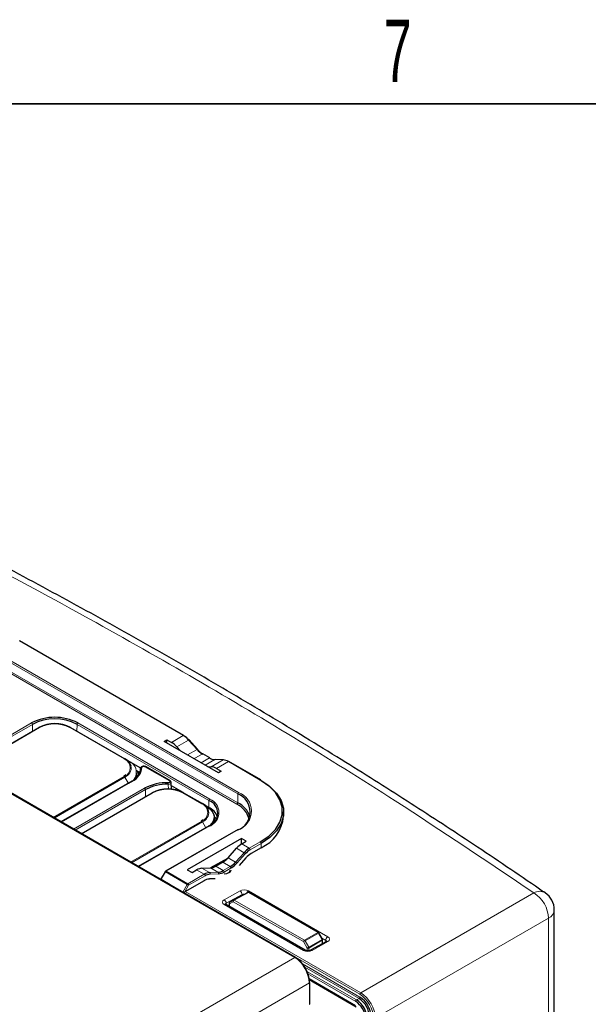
# Paper-space layout 'Blatt2' of a CAD drawing. Header units: millimetres. Extents: x 5 to 418, y 2 to 292.
# Tile 53 of 54: x 315 to 347, y 232 to 287. Entities that reach past the tile are written whole.
import ezdxf

# ---------------------------------------------------------------- set-up
doc = ezdxf.new("R2010")
doc.units = ezdxf.units.MM
doc.layers.add('SLD-0', color=7, linetype='Continuous')
doc.styles.add('SLDTEXTSTYLE0', font='TXT', dxfattribs={"width": 0.605})

psp = doc.layouts.new('Blatt2')

# ---------------------------------------------------------------- linework, layer by layer
at = {"color": 7, "linetype": 'Continuous', "lineweight": 18}
for p, q in [((330.566, 234.469), (281.871, 262.58)), ((327.357, 243.669), (309.443, 254.01)), ((309.49, 254.091), (327.404, 243.75)), ((327.302, 243.092), (309.389, 253.433)), ((309.436, 253.514), (327.349, 243.173)), ((324.287, 246.954), (315.042, 252.292)), ((311.744, 245.356), (315.746, 247.667)), ((315.793, 247.586), (311.837, 245.302)), ((316.196, 247.407), (312.193, 245.097)), ((315.799, 247.201), (315.793, 247.586)), ((320.965, 245.638), (317.901, 247.407)), ((318.297, 247.201), (318.303, 247.586)), ((325.728, 243.3), (318.303, 247.586)), ((318.35, 247.667), (325.775, 243.381)), ((323.622, 246.571), (324.287, 246.954)), ((323.922, 246.322), (324.586, 246.705)), ((325.06, 246.176), (324.586, 246.705)), ((324.522, 245.866), (325.06, 246.176)), ((324.887, 245.655), (325.359, 245.927)), ((325.284, 245.426), (325.755, 245.699)), ((325.755, 245.699), (325.359, 245.927)), ((325.516, 245.292), (326.054, 245.603)), ((325.865, 245.201), (326.528, 245.584)), ((326.528, 245.584), (326.054, 245.603)), ((326.162, 245.105), (326.827, 245.488)), ((328.621, 244.452), (326.827, 245.488)), ((323.51, 244.403), (322.124, 245.203)), ((316.962, 242.344), (320.965, 244.654)), ((320.998, 244.619), (317.009, 242.316)), ((321.414, 244.395), (317.412, 242.084)), ((321.204, 244.262), (320.998, 244.619)), ((317.421, 242.079), (321.204, 244.262)), ((318.107, 241.682), (322.11, 243.993)), ((322.157, 243.912), (318.201, 241.629)), ((322.163, 243.527), (322.157, 243.912)), ((322.559, 243.733), (318.557, 241.423)), ((325.325, 243.121), (324.265, 243.733)), ((325.722, 242.915), (325.728, 243.3)), ((327.349, 243.173), (327.357, 243.669)), ((325.722, 242.88), (325.722, 242.915)), ((321.323, 239.826), (325.325, 242.137)), ((325.359, 242.102), (321.37, 239.799)), ((325.775, 241.877), (321.772, 239.567)), ((327.404, 241.672), (323.322, 239.316)), ((325.55, 241.77), (325.359, 242.102)), ((327.279, 240.612), (327.707, 240.365)), ((327.56, 240.852), (327.56, 240.874)), ((327.577, 240.861), (328.005, 240.614)), ((328.005, 240.614), (328.621, 240.969)), ((328.668, 240.887), (328.053, 240.532)), ((328.668, 240.642), (328.668, 240.887)), ((326.717, 239.986), (325.864, 239.511)), ((326.809, 240.08), (327.233, 239.836)), ((327.233, 239.836), (327.707, 240.365)), ((327.774, 240.3), (327.3, 239.771)), ((325.037, 239.395), (325.465, 239.147)), ((325.337, 239.49), (325.764, 239.243)), ((325.815, 239.506), (326.238, 239.262)), ((326.115, 239.602), (326.537, 239.358)), ((326.511, 239.831), (326.934, 239.587)), ((326.537, 239.358), (326.934, 239.587)), ((326.981, 239.505), (326.584, 239.276)), ((323.289, 239.28), (323.039, 238.858)), ((324.506, 238.578), (323.289, 239.28)), ((323.322, 239.316), (324.539, 238.613)), ((324.539, 238.613), (325.465, 239.147)), ((325.513, 239.066), (324.587, 238.531)), ((325.764, 239.243), (326.238, 239.262)), ((326.266, 239.174), (325.792, 239.155)), ((323.895, 238.358), (323.894, 238.342)), ((323.895, 238.358), (323.895, 238.364)), ((334.226, 232.394), (323.895, 238.358)), ((324.261, 238.152), (324.506, 238.578)), ((324.587, 238.531), (324.374, 238.164)), ((324.398, 238.177), (334.274, 232.476)), ((326.588, 237.718), (327.48, 238.215)), ((327.596, 238.012), (326.704, 237.516)), ((327.955, 238.127), (327.142, 237.69)), ((327.596, 237.955), (327.596, 238.012)), ((327.951, 238.21), (332.425, 235.627)), ((331.858, 235.874), (327.955, 238.127)), ((334.274, 232.476), (344.023, 238.104)), ((331.063, 234.868), (326.588, 237.451)), ((326.704, 237.516), (326.707, 237.437)), ((327.094, 237.607), (326.884, 237.486)), ((326.884, 237.486), (326.884, 237.334)), ((331.059, 235.358), (327.094, 237.607)), ((327.142, 237.69), (331.107, 235.44)), ((344.848, 236.675), (335.099, 231.048)), ((344.848, 211.101), (344.848, 236.675)), ((331.107, 235.44), (331.858, 235.874)), ((331.892, 235.839), (331.141, 235.405)), ((332.1, 235.478), (331.892, 235.839)), ((332.305, 235.424), (332.091, 235.548)), ((331.269, 234.998), (331.059, 235.358)), ((331.141, 235.405), (331.35, 235.046)), ((331.269, 234.842), (331.269, 234.998)), ((331.35, 235.046), (332.1, 235.478)), ((332.114, 235.432), (331.364, 234.999)), ((331.364, 234.999), (331.364, 234.844)), ((332.425, 235.36), (331.534, 234.863)), ((332.114, 235.241), (332.114, 235.432)), ((332.303, 235.346), (332.305, 235.424)), ((304.024, 219.147), (330.566, 234.469)), ((330.996, 234.102), (334.231, 232.235)), ((334.183, 232.152), (331.129, 233.915)), ((331.251, 233.687), (334.043, 232.075)), ((333.995, 231.993), (331.29, 233.554)), ((331.366, 233.286), (333.991, 231.771)), ((331.39, 233.04), (305.602, 218.153)), ((331.39, 231.832), (331.39, 233.04)), ((334.183, 232.152), (334.043, 232.075))]:
    psp.add_line(p, q, dxfattribs=at)
at = {"color": 7, "linetype": 'Continuous', "lineweight": 25}
for p, q in [((330.598, 234.472), (281.904, 262.582)), ((324.32, 246.958), (315.075, 252.295)), ((312.174, 245.108), (316.162, 247.411)), ((317.934, 247.411), (320.998, 245.642)), ((323.204, 246.627), (323.365, 246.72)), ((326.26, 244.863), (323.204, 246.627)), ((323.365, 246.72), (323.622, 246.571)), ((323.365, 246.534), (323.365, 246.72)), ((325.09, 246.183), (324.616, 246.712)), ((323.922, 246.322), (324.132, 246.091)), ((321.204, 245.523), (320.998, 245.642)), ((321.891, 245.126), (321.205, 245.522)), ((325.789, 245.702), (325.392, 245.931)), ((326.551, 245.59), (326.077, 245.608)), ((328.654, 244.456), (326.86, 245.491)), ((321.657, 244.994), (321.849, 244.883)), ((321.698, 244.97), (321.785, 244.737)), ((323.543, 244.406), (322.158, 245.206)), ((325.658, 245.21), (325.865, 245.201)), ((326.162, 245.105), (326.42, 244.956)), ((326.42, 244.956), (326.26, 244.863)), ((321.381, 244.398), (317.392, 242.095)), ((321.047, 244.738), (320.931, 244.657)), ((321.679, 244.722), (321.676, 244.866)), ((323.629, 243.923), (323.609, 244.311)), ((324.288, 243.743), (323.619, 244.129)), ((318.537, 241.434), (322.526, 243.737)), ((324.298, 243.737), (325.359, 243.124)), ((325.565, 243.006), (325.359, 243.124)), ((325.722, 242.915), (325.565, 243.005)), ((325.407, 242.221), (325.292, 242.14)), ((326.039, 242.205), (326.036, 242.349)), ((329.937, 242.411), (329.937, 242.656)), ((325.742, 241.881), (321.753, 239.578)), ((327.37, 241.675), (323.289, 239.319)), ((327.556, 241.171), (324.501, 239.407)), ((327.834, 241.01), (327.556, 241.171)), ((327.56, 240.874), (327.556, 241.171)), ((326.809, 240.08), (327.279, 240.612)), ((327.56, 240.874), (327.579, 240.863)), ((327.577, 240.861), (327.834, 241.01)), ((328.668, 240.642), (328.11, 240.32)), ((326.768, 240.036), (325.817, 239.507)), ((327.811, 240.071), (327.43, 239.646)), ((324.501, 239.407), (324.779, 239.246)), ((324.779, 239.246), (325.037, 239.395)), ((325.337, 239.49), (325.815, 239.506)), ((326.115, 239.602), (326.511, 239.831)), ((323.265, 239.295), (323.005, 238.855)), ((323.553, 238.561), (323.039, 238.858)), ((326.083, 238.896), (325.754, 238.884)), ((323.553, 238.561), (324.261, 238.152)), ((323.553, 238.539), (323.553, 238.561)), ((323.875, 238.375), (323.875, 238.353)), ((325.455, 238.788), (324.374, 238.164)), ((327.109, 237.693), (327.922, 238.13)), ((331.891, 235.877), (327.987, 238.129)), ((331.144, 234.875), (326.67, 237.458)), ((326.864, 237.513), (326.864, 237.346)), ((327.108, 237.692), (326.898, 237.571)), ((327.108, 237.692), (327.109, 237.693)), ((345.175, 211.524), (345.175, 237.143)), ((332.123, 235.492), (331.915, 235.852)), ((332.342, 235.368), (331.451, 234.872)), ((332.132, 235.251), (332.132, 235.459)), ((332.34, 235.367), (332.342, 235.368)), ((331.382, 233.22), (334.026, 231.695)), ((331.409, 231.858), (331.409, 233.067))]:
    psp.add_line(p, q, dxfattribs=at)
at = {"color": 7, "linetype": 'Continuous', "lineweight": 18, "flags": 128}
for points in [[(324.586, 246.705), (324.595, 246.71), (324.602, 246.713), (324.609, 246.714), (324.613, 246.714), (324.616, 246.712)], [(325.06, 246.176), (325.069, 246.181), (325.076, 246.184), (325.083, 246.185), (325.087, 246.185), (325.09, 246.183)], [(325.728, 241.856), (325.757, 241.88), (325.899, 242.034), (325.987, 242.201), (326.017, 242.375), (325.987, 242.549), (325.899, 242.716), (325.757, 242.871), (325.565, 243.006)], [(324.506, 238.578), (324.516, 238.572), (324.527, 238.566), (324.538, 238.559), (324.549, 238.553), (324.56, 238.546), (324.57, 238.541), (324.579, 238.535), (324.587, 238.531)], [(332.342, 235.368), (332.342, 235.368), (332.36, 235.375), (332.38, 235.375), (332.402, 235.37), (332.425, 235.36)]]:
    psp.add_lwpolyline(points, dxfattribs=at)
at = {"color": 7, "linetype": 'Continuous', "lineweight": 25, "flags": 128}
for points in [[(325.09, 246.183), (325.09, 246.182), (325.091, 246.178), (325.09, 246.173), (325.087, 246.166)], [(321.667, 244.598), (321.679, 244.711), (321.679, 244.722)], [(328.621, 240.969), (329.099, 241.298), (329.471, 241.67), (329.725, 242.073), (329.855, 242.496), (329.855, 242.925), (329.725, 243.348), (329.471, 243.752), (329.099, 244.124), (328.621, 244.452)], [(328.668, 244.425), (329.154, 244.091), (329.531, 243.714), (329.79, 243.304), (329.921, 242.874), (329.921, 242.438), (329.79, 242.009), (329.531, 241.599), (329.154, 241.221), (328.668, 240.887)], [(325.578, 242.976), (325.773, 242.839), (325.917, 242.683), (326.006, 242.514), (326.036, 242.338), (326.006, 242.162), (325.917, 241.992), (325.895, 241.962)], [(326.027, 242.081), (326.039, 242.194), (326.039, 242.205)], [(326.153, 242.246), (326.11, 242.313), (326.031, 242.408)]]:
    psp.add_lwpolyline(points, dxfattribs=at)
at = {"color": 7, "linetype": 'Continuous', "lineweight": 25}
for centre, radius, start, end in [((317.048, 245.154), 2.83, 62.6097, 117.3903), ((317.048, 245.164), 2.728, 62.6097, 117.3903), ((317.048, 245.701), 1.926, 62.6097, 117.3903), ((317.048, 245.762), 1.853, 62.6097, 117.3903), ((324.307, 246.927), 0.0335, 65.6929, 125.6176), ((323.648, 245.884), 1.247, 41.2195, 59.1721), ((323.738, 245.928), 1.163, 41.2195, 59.1721), ((325.998, 246.998), 1.247, 221.2195, 239.1721), ((326.087, 247.042), 1.33, 221.2195, 239.1721), ((320.711, 245.036), 0.671, 16.3206, 64.6402), ((325.775, 245.671), 0.0335, 65.6929, 125.6176), ((326.101, 246.261), 0.66, 238.4341, 265.9433), ((326.549, 245.549), 0.0413, 88.0594, 120.7437), ((326.481, 244.926), 0.66, 58.4341, 85.9433), ((321.005, 245.175), 0.884, 294.1735, 355.582), ((321.039, 245.232), 0.918, 294.1735, 355.582), ((321.073, 244.868), 0.603, 319.9448, 359.8473), ((328.641, 244.425), 0.0335, 65.6929, 125.6176), ((323.363, 241.637), 2.669, 88.3877, 117.9976), ((323.364, 241.641), 2.572, 88.3877, 117.9976), ((323.412, 242.027), 1.926, 62.6097, 117.3903), ((323.412, 242.088), 1.853, 62.6097, 117.3903), ((325.453, 242.576), 0.775, 290.7834, 69.2166), ((326.973, 242.657), 1.082, 290.7834, 69.2166), ((325.071, 242.519), 0.671, 16.3206, 64.6402), ((325.545, 242.979), 0.0331, 355.4528, 54.5747), ((325.302, 242.043), 0.968, 19.8876, 64.2864), ((326.758, 241.939), 1.275, 15.0293, 64.7657), ((326.769, 241.963), 1.342, 18.7336, 64.402), ((327.771, 242.626), 2.177, 294.3332, 354.3466), ((325.761, 241.854), 0.033, 125.3585, 184.6077), ((328.644, 239.543), 1.247, 120.8279, 138.7805), ((328.649, 239.533), 1.163, 120.8279, 138.7805), ((328.749, 239.25), 1.247, 120.8279, 138.7805), ((326.295, 240.657), 1.247, 300.8279, 318.7805), ((326.299, 240.647), 1.33, 300.8279, 318.7805), ((323.322, 239.261), 0.0667, 119.9973, 149.4226), ((325.801, 238.225), 0.66, 94.0567, 121.5659), ((325.811, 238.585), 0.66, 94.0567, 121.5659), ((325.835, 238.541), 0.616, 94.0567, 121.5659), ((326.192, 239.92), 0.66, 274.0567, 301.5659), ((326.216, 239.876), 0.704, 274.0567, 301.5659), ((327.954, 238.072), 0.0667, 60.0102, 118.2657), ((344.008, 237.143), 1.167, 0, 55.4953), ((326.931, 237.513), 0.0667, 119.9753, 180), ((331.857, 235.819), 0.0667, 30.005, 60.0102), ((332.066, 235.459), 0.0667, 360, 30.005), ((330.584, 234.442), 0.033, 65.3602, 124.6041), ((331.376, 233.07), 0.033, 295.3879, 354.638), ((333.485, 231.068), 1.385, 2.6054, 57.3945), ((331.376, 231.861), 0.033, 295.3879, 354.638), ((333.357, 230.994), 1.185, 2.6054, 57.3945), ((333.349, 230.99), 1.288, 2.6054, 57.3945), ((333.492, 231.072), 1.282, 2.6054, 57.3945)]:
    psp.add_arc(centre, radius, start, end, dxfattribs=at)
at = {"color": 7, "linetype": 'Continuous', "lineweight": 18}
for centre, radius, start, end in [((315.691, 247.58), 0.103, 3.2297, 57.3477), ((316.176, 247.38), 0.0335, 54.3818, 114.314), ((317.92, 247.38), 0.0335, 65.686, 125.6182), ((318.406, 247.58), 0.103, 122.6523, 176.7703), ((320.984, 245.611), 0.0335, 65.686, 125.6182), ((320.778, 245.146), 0.526, 290.7834, 69.2166), ((320.965, 244.893), 0.674, 290.7834, 69.2166), ((325.378, 245.9), 0.0335, 65.6929, 125.6176), ((326.075, 245.567), 0.0413, 88.0594, 120.7437), ((326.846, 245.461), 0.0335, 65.6929, 125.6176), ((320.771, 245.16), 0.587, 292.7612, 6.2687), ((321.949, 245.099), 0.0623, 85.5421, 172.5109), ((322.144, 245.176), 0.0329, 65.0771, 126.2333), ((320.914, 244.572), 0.0962, 28.8556, 58.0453), ((321.395, 244.369), 0.032, 52.8179, 115.8716), ((323.529, 244.376), 0.033, 65.3808, 126.2056), ((322.054, 243.907), 0.103, 3.2297, 57.3477), ((328.052, 244.212), 4.615, 178.8494, 179.9912), ((322.54, 243.706), 0.0335, 54.3818, 114.314), ((324.284, 243.706), 0.0335, 65.686, 125.6182), ((325.83, 243.294), 0.103, 122.6523, 176.7703), ((325.49, 242.629), 0.804, 290.7834, 69.2166), ((327.459, 243.663), 0.103, 122.6523, 176.7703), ((327.009, 242.711), 1.111, 290.7834, 69.2166), ((325.345, 243.094), 0.0335, 65.686, 125.6182), ((325.138, 242.629), 0.526, 290.7834, 69.2166), ((325.132, 242.643), 0.587, 292.7612, 6.2687), ((327.247, 243.179), 0.103, 302.6523, 356.7703), ((325.274, 242.055), 0.0962, 28.8556, 58.0453), ((325.755, 241.851), 0.0329, 53.7667, 114.9229), ((327.384, 241.645), 0.0329, 53.7667, 114.9229), ((327.95, 240.527), 0.102, 2.6055, 57.3945), ((328.566, 240.883), 0.102, 2.6055, 57.3945), ((327.608, 240.196), 0.195, 32.0328, 59.7143), ((326.878, 239.5), 0.102, 2.6055, 57.3945), ((327.134, 239.667), 0.195, 32.0328, 59.7143), ((323.668, 239.931), 0.753, 237.5695, 239.7131), ((323.302, 239.289), 0.0329, 53.7667, 114.9229), ((323.373, 239.234), 0.0962, 121.9547, 151.1444), ((325.41, 239.061), 0.102, 2.6055, 57.3945), ((325.72, 239.181), 0.0762, 339.9751, 54.3796), ((326.194, 239.2), 0.0762, 339.9751, 54.3796), ((326.482, 239.272), 0.102, 2.6055, 57.3945), ((323.915, 238.396), 0.0431, 212.6535, 241.2411), ((324.59, 238.531), 0.0962, 121.9547, 151.1444), ((324.484, 238.526), 0.102, 2.6055, 57.3945), ((326.451, 237.506), 0.253, 2.1919, 57.2026), ((327.343, 238.002), 0.253, 2.1919, 57.2026), ((328.085, 237.995), 0.253, 121.9141, 157.3278), ((327.935, 238.1), 0.0327, 53.4876, 114.4447), ((327.974, 238.099), 0.033, 65.3636, 124.6018), ((344.347, 237.547), 0.644, 59.9095, 120.1737), ((343.109, 236.623), 1.74, 1.7037, 58.2922), ((326.635, 237.383), 0.0826, 65.4136, 124.5237), ((326.898, 237.517), 0.0337, 185.8018, 246.1866), ((326.934, 237.522), 0.0614, 126.4293, 215.6697), ((327.144, 237.643), 0.0614, 126.4293, 215.6697), ((327.197, 237.603), 0.103, 122.496, 177.5103), ((327.122, 237.663), 0.0327, 53.4876, 114.4447), ((344.606, 237.193), 0.572, 295.0662, 354.982), ((331.877, 235.847), 0.033, 65.3636, 124.6018), ((331.81, 235.794), 0.0936, 28.8709, 58.9307), ((344.66, 213.736), 25.525, 119.9531, 120.0134), ((332.561, 235.41), 0.256, 122.0096, 176.824), ((331.162, 235.353), 0.103, 122.496, 177.5103), ((323.488, 248.43), 15.107, 300.0792, 300.4358), ((331.059, 235.36), 0.0936, 28.8709, 58.9307), ((323.698, 248.071), 15.107, 300.0792, 300.4358), ((331.316, 235.089), 0.102, 242.8705, 297.9954), ((331.27, 234.997), 0.0936, 1.0784, 31.1382), ((344.868, 213.376), 25.525, 119.9531, 120.0134), ((332.02, 235.43), 0.0936, 1.0784, 31.1382), ((332.099, 235.462), 0.033, 295.3879, 354.638), ((331.109, 234.805), 0.0787, 63.2818, 126.1375), ((331.485, 234.794), 0.0851, 54.7958, 112.9199), ((334.129, 232.239), 0.102, 301.9646, 357.4464), ((334.328, 232.389), 0.102, 121.9646, 177.4465), ((334.097, 231.988), 0.102, 121.9646, 177.4465)]:
    psp.add_arc(centre, radius, start, end, dxfattribs=at)
at = {"color": 7, "linetype": 'Continuous', "lineweight": 25}
for centre, major_axis, ratio, start_param, end_param in [((323.635, 245.761), (-0.513, 0.859), 0.56722, 5.053107, 5.48944), ((326.175, 244.295), (-0.513, 0.859), 0.56722, 5.48944, 5.925772), ((327.589, 240.038), (0.487, 0.874), 0.587367, 0.776279, 1.212611), ((326.499, 240.654), (0.487, 0.874), 0.587367, 3.917871, 4.354204), ((325.049, 238.571), (0.487, 0.874), 0.587367, 0.339947, 0.776279), ((326.102, 240.425), (0.487, 0.874), 0.587367, 3.481539, 3.917871), ((326.548, 239.422), (0.433, -0.007), 0.56692, 4.813216, 6.199535), ((323.038, 238.781), (-0.0212, 0.0806), 0.522903, 5.805587, 6.760901), ((326.547, 239.367), (0.367, -0.007), 0.565016, 5.937571, 6.293269), ((324.327, 238.191), (0.0809, 0.0217), 0.51759, 3.619289, 5.190086), ((330.565, 233.516), (-0.583, 1.01), 0.578689, 3.927224, 5.497716), ((330.612, 233.543), (-0.55, 0.953), 0.577557, 3.927224, 5.497716)]:
    psp.add_ellipse(centre, major_axis=major_axis, ratio=ratio, start_param=start_param, end_param=end_param, dxfattribs=at)
at = {"color": 7, "linetype": 'Continuous', "lineweight": 18}
for centre, major_axis, ratio, start_param, end_param in [((327.716, 238.078), (0.333, -0.005), 0.566913, 0.794286, 2.364778), ((326.824, 237.582), (0.334, -0.005), 0.566574, 2.364467, 3.934959), ((327.714, 237.941), (0.167, -0.005), 0.576669, 1.400867, 2.374114), ((326.822, 237.445), (0.167, -0.01), 0.55459, 2.388038, 3.185055), ((332.189, 235.496), (0.333, -0.005), 0.56692, 5.506986, 7.077477), ((332.187, 235.359), (0.167, 0), 0.556571, 6.257812, 7.069661), ((331.298, 235), (0.333, -0.005), 0.567272, 3.935594, 5.506086), ((334.226, 231.496), (-0.55, 0.953), 0.577564, 3.927231, 5.497712), ((334.273, 231.523), (-0.583, 1.01), 0.578715, 3.927233, 5.497713)]:
    psp.add_ellipse(centre, major_axis=major_axis, ratio=ratio, start_param=start_param, end_param=end_param, dxfattribs=at)
for points, knots in [([(344.023, 238.104), (341.445, 239.84), (337.042, 242.806), (330.526, 246.86), (324.66, 250.347), (318.639, 253.747), (313.43, 256.554), (310.205, 258.214), (309.076, 258.795)], [0, 0, 0, 0, 0.237503, 0.405606, 0.573709, 0.741642, 0.909575, 1, 1, 1, 1]), ([(322.124, 245.203), (322.115, 245.207), (322.098, 245.215), (322.065, 245.22), (322.031, 245.219), (321.999, 245.212), (321.974, 245.198), (321.956, 245.181), (321.955, 245.168), (321.954, 245.161)], [0, 0, 0, 0, 0.142474, 0.284952, 0.427322, 0.569562, 0.711749, 0.853982, 1, 1, 1, 1]), ([(323.438, 244.304), (323.449, 244.305), (323.472, 244.306), (323.502, 244.316), (323.525, 244.33), (323.538, 244.348), (323.54, 244.368), (323.532, 244.387), (323.517, 244.398), (323.51, 244.403)], [0, 0, 0, 0, 0.142474, 0.284952, 0.427322, 0.569562, 0.711749, 0.853982, 1, 1, 1, 1]), ([(323.604, 244.313), (323.604, 244.304), (323.604, 244.285), (323.582, 244.257), (323.544, 244.233), (323.493, 244.216), (323.456, 244.213), (323.437, 244.212)], [0, 0, 0, 0, 0.163042, 0.372105, 0.581342, 0.790698, 1, 1, 1, 1]), ([(323.449, 243.946), (323.447, 243.998), (323.443, 244.087), (323.439, 244.175), (323.437, 244.212)], [0, 0, 0, 0, 0.580839, 1, 1, 1, 1])]:
    psp.add_open_spline(points, degree=3, knots=knots, dxfattribs=at)
at = {"color": 7, "linetype": 'Continuous', "lineweight": 25}
for points, knots in [([(344.658, 238.1), (344.554, 238.171), (343.225, 239.089), (340.724, 240.77), (337.089, 243.152), (333.333, 245.52), (329.365, 247.943), (325.209, 250.392), (320.978, 252.802), (316.673, 255.166), (312.875, 257.189), (310.489, 258.407), (309.586, 258.868)], [0, 0, 0, 0, 0.009667, 0.123836, 0.229253, 0.337794, 0.455756, 0.573871, 0.692022, 0.810135, 0.928136, 1, 1, 1, 1]), ([(322.156, 245.205), (322.152, 245.208), (322.133, 245.222), (322.086, 245.231), (322.023, 245.233), (321.963, 245.217), (321.918, 245.187), (321.894, 245.148), (321.884, 245.119), (321.887, 245.106), (321.887, 245.106)], [0, 0, 0, 0, 0.048782, 0.213845, 0.391813, 0.573458, 0.738688, 0.874612, 0.999434, 1, 1, 1, 1]), ([(323.604, 244.312), (323.603, 244.322), (323.602, 244.346), (323.58, 244.377), (323.56, 244.398), (323.545, 244.405), (323.543, 244.405)], [0, 0, 0, 0, 0.25419, 0.590944, 0.950738, 1, 1, 1, 1]), ([(326.67, 237.458), (326.662, 237.463), (326.65, 237.472), (326.65, 237.472), (326.65, 237.472)], [0, 0, 0, 0, 0.582951, 1, 1, 1, 1]), ([(332.359, 235.38), (332.36, 235.38), (332.361, 235.381), (332.349, 235.373), (332.342, 235.368)], [0, 0, 0, 0, 0.378971, 1, 1, 1, 1]), ([(331.451, 234.872), (331.44, 234.867), (331.418, 234.856), (331.364, 234.843), (331.299, 234.838), (331.231, 234.844), (331.175, 234.859), (331.153, 234.871), (331.144, 234.875)], [0, 0, 0, 0, 0.153969, 0.316054, 0.494258, 0.681908, 0.868084, 1, 1, 1, 1])]:
    psp.add_open_spline(points, degree=3, knots=knots, dxfattribs=at)
at = {"layer": 'SLD-0', "lineweight": 35}
psp.add_line((408, 282.5), (26, 282.5), dxfattribs=at)

# ---------------------------------------------------------------- texts
at = {"layer": 'SLD-0', "insert": (336.353, 287.243), "char_height": 3.5, "attachment_point": 2, "style": 'SLDTEXTSTYLE0'}
psp.add_mtext('7', dxfattribs=at)

doc.saveas('drawing.dxf')
